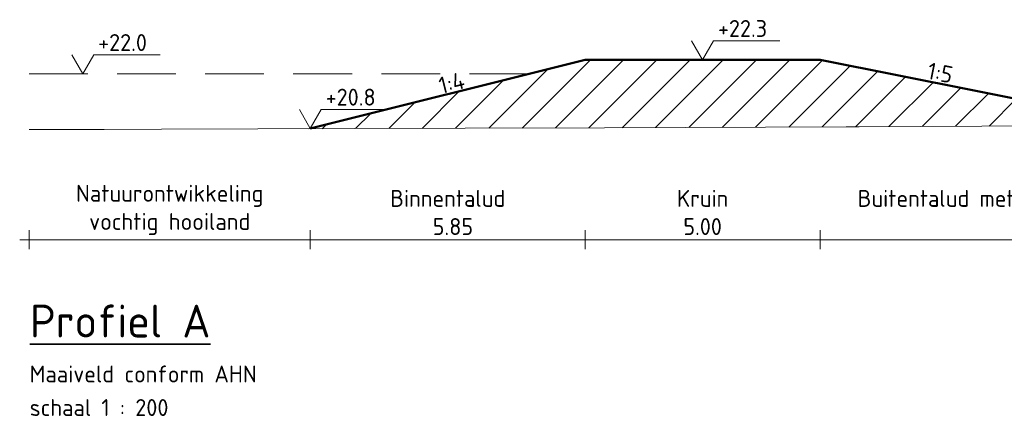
# Model space of a CAD drawing. Header units: metres. Extents: x 161377 to 162521, y 378914 to 379231.
# Tile 12 of 77: x 161386 to 161407, y 379213 to 379221. Entities that reach past the tile are written whole.
import ezdxf

# ---------------------------------------------------------------- set-up
doc = ezdxf.new("R2010")
doc.units = ezdxf.units.M
doc.linetypes.add('DASHED2', pattern=[0.375, 0.25, -0.125])
doc.linetypes.add('HIDDEN', pattern=[9.525, 6.35, -3.175])
for name, color, linetype, lineweight in [('B-WE-GR-MAAIVELD-GD', 253, 'Continuous', 18), ('N-XX-GW-GROND_TEELAARDE-WERK-A-200', 7, 'Continuous', 18), ('N-XX-GW-WATERGANG-GD', 90, 'Continuous', 50), ('X-XX-AL-HULPLIJN-O', 7, 'Continuous', 18), ('X-XX-AL-M', 7, 'Continuous', 18), ('X-XX-AL-NAP-M', 7, 'Continuous', 18), ('X-XX-AL-PROFIELBALK-G', 7, 'Continuous', 25), ('X-XX-AL-T35', 3, 'Continuous', 35)]:
    doc.layers.add(name, color=color, linetype=linetype, lineweight=lineweight)
doc.layers.add('waterspiegel', color=7, linetype='Continuous', lineweight=13, true_color=0x0544ff)
doc.styles.add('RH-NLCS-A', font='NLCS-ISO.ttf')
doc.dimstyles.new('RH-NLCS-IT-A$0', dxfattribs={"dimscale": 0, "dimtxt": 2.5, "dimasz": 2.5, "dimexe": 1, "dimexo": 5, "dimgap": 0.5, "dimtad": 1, "dimzin": 1, "dimdsep": 46, "dimtxsty": 'RH-NLCS-A', "dimcen": 2.5, "dimdle": 1, "dimclrd": 256, "dimclre": 8, "dimclrt": 256, "dimadec": 0, "dimazin": 0, "dimtfac": 1, "dimtmove": 0, "dimatfit": 3, "dimfxl": 1, "dimfxlon": 1, "dimlwd": -1, "dimlwe": 13, "dimarcsym": 1})

# ---------------------------------------------------------------- blocks, each defined once
blk = doc.blocks.new('Peilmaat')
blk.add_lwpolyline([(-0.162, 0.28), (0, 0), (0.162, 0.28), (1.142, 0.28)])
at = {"style": 'RH-NLCS-A'}
blk.add_attdef('NAP', (0.227, 0.337), '', height=0.25, dxfattribs=at)
blk = doc.blocks.new('*D208')
at = {"layer": 'Defpoints', "color": 0, "transparency": 16777216}
for p in [(161386.171, 379218.758), (161392.158, 379218.782), (161392.158, 379216.412)]:
    blk.add_point(p, dxfattribs=at)
at = {"layer": 'X-XX-AL-M', "color": 8, "linetype": 'HIDDEN', "lineweight": 13, "transparency": 16777216}
for p, q in [((161386.171, 379216.612), (161386.171, 379216.212)), ((161392.158, 379216.612), (161392.158, 379216.212))]:
    blk.add_line(p, q, dxfattribs=at)
at = {"layer": 'X-XX-AL-M', "transparency": 16777216}
blk.add_line((161385.971, 379216.412), (161392.358, 379216.412), dxfattribs=at)
at = {"layer": 'X-XX-AL-M', "transparency": 16777216, "insert": (161389.165, 379217.046), "char_height": 0.36, "width": 3.84502, "attachment_point": 5, "style": 'RH-NLCS-A'}
blk.add_mtext('Natuurontwikkeling\\Pvochtig hooiland ', dxfattribs=at)
blk = doc.blocks.new('_None')
blk = doc.blocks.new('*D209')
at = {"layer": 'Defpoints', "color": 0, "transparency": 16777216}
for p in [(161398.01, 379220.244), (161392.158, 379218.782), (161398.01, 379216.412)]:
    blk.add_point(p, dxfattribs=at)
at = {"layer": 'X-XX-AL-M', "color": 8, "linetype": 'HIDDEN', "lineweight": 13, "transparency": 16777216}
for p, q in [((161392.158, 379216.612), (161392.158, 379216.212)), ((161398.01, 379216.612), (161398.01, 379216.212))]:
    blk.add_line(p, q, dxfattribs=at)
at = {"layer": 'X-XX-AL-M', "transparency": 16777216}
blk.add_line((161391.958, 379216.412), (161398.21, 379216.412), dxfattribs=at)
at = {"layer": 'X-XX-AL-M', "transparency": 16777216, "insert": (161395.084, 379216.992), "char_height": 0.36, "width": 3.204, "attachment_point": 5, "style": 'RH-NLCS-A'}
blk.add_mtext('Binnentalud \\P 5.85', dxfattribs=at)
blk = doc.blocks.new('*D210')
at = {"layer": 'Defpoints', "color": 0, "transparency": 16777216}
for p in [(161398.01, 379220.244), (161403.01, 379220.244), (161403.01, 379216.412)]:
    blk.add_point(p, dxfattribs=at)
at = {"layer": 'X-XX-AL-M', "color": 8, "linetype": 'HIDDEN', "lineweight": 13, "transparency": 16777216}
for p, q in [((161398.01, 379216.612), (161398.01, 379216.212)), ((161403.01, 379216.612), (161403.01, 379216.212))]:
    blk.add_line(p, q, dxfattribs=at)
at = {"layer": 'X-XX-AL-M', "transparency": 16777216}
blk.add_line((161397.81, 379216.412), (161403.21, 379216.412), dxfattribs=at)
at = {"layer": 'X-XX-AL-M', "transparency": 16777216, "insert": (161400.51, 379216.992), "char_height": 0.36, "attachment_point": 5, "style": 'RH-NLCS-A'}
blk.add_mtext('Kruin\\P5.00', dxfattribs=at)
blk = doc.blocks.new('*D211')
at = {"layer": 'Defpoints', "color": 0, "transparency": 16777216}
for p in [(161403.01, 379220.244), (161411.969, 379218.853), (161411.969, 379216.412)]:
    blk.add_point(p, dxfattribs=at)
at = {"layer": 'X-XX-AL-M', "color": 8, "linetype": 'HIDDEN', "lineweight": 13, "transparency": 16777216}
for p, q in [((161403.01, 379216.612), (161403.01, 379216.212)), ((161411.969, 379216.612), (161411.969, 379216.212))]:
    blk.add_line(p, q, dxfattribs=at)
at = {"layer": 'X-XX-AL-M', "transparency": 16777216}
blk.add_line((161402.81, 379216.412), (161412.169, 379216.412), dxfattribs=at)
at = {"layer": 'X-XX-AL-M', "transparency": 16777216, "insert": (161407.489, 379216.992), "char_height": 0.36, "attachment_point": 5, "style": 'RH-NLCS-A'}
blk.add_mtext('Buitentalud met onderhoudsstrook\\P 8.96', dxfattribs=at)

msp = doc.modelspace()

# ---------------------------------------------------------------- hatches: boundary and pattern name
at = {"layer": 'N-XX-GW-GROND_TEELAARDE-WERK-A-200'}
h = msp.add_hatch(dxfattribs=at)
h.set_pattern_fill('AGW-WERK_AANVULLEN', color=256, scale=0.1, pattern_type=2)
h.set_pattern_definition([(45, (0, 0), (-0.3535533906, 0.3535533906), [])])
h.paths.add_polyline_path([(161403.01, 379220.244), (161398.01, 379220.244), (161392.129, 379218.774), (161393.095, 379218.777), (161395.456, 379218.787), (161398.418, 379218.795), (161403.567, 379218.815), (161403.741, 379218.816), (161403.84, 379218.816), (161409.064, 379218.843), (161410.596, 379218.848), (161411.969, 379218.853), (161407.969, 379219.253)])

# ---------------------------------------------------------------- linework, layer by layer
at = {"layer": 'B-WE-GR-MAAIVELD-GD', "flags": 128}
msp.add_lwpolyline([(161386.171, 379218.758), (161387.072, 379218.76), (161387.772, 379218.762), (161388.99, 379218.764), (161393.095, 379218.777), (161395.456, 379218.787), (161398.418, 379218.795), (161403.567, 379218.815), (161403.741, 379218.816), (161403.84, 379218.816), (161409.064, 379218.843), (161410.596, 379218.848), (161412.224, 379218.853), (161414.386, 379218.862), (161418.145, 379218.877), (161418.995, 379218.881)], dxfattribs=at)
at = {"layer": 'N-XX-GW-WATERGANG-GD'}
msp.add_lwpolyline([(161411.969, 379218.853), (161407.969, 379219.253), (161403.01, 379220.244), (161398.01, 379220.244), (161392.158, 379218.782)], dxfattribs=at)
at = {"layer": 'waterspiegel', "linetype": 'DASHED2', "ltscale": 5}
msp.add_line((161386.171, 379219.944), (161396.81, 379219.944), dxfattribs=at)
at = {"layer": 'X-XX-AL-HULPLIJN-O'}
msp.add_lwpolyline([(161403.01, 379220.244), (161398.01, 379220.244), (161392.129, 379218.774), (161393.095, 379218.777), (161395.456, 379218.787), (161398.418, 379218.795), (161403.567, 379218.815), (161403.741, 379218.816), (161403.84, 379218.816), (161409.064, 379218.843), (161410.596, 379218.848), (161411.969, 379218.853), (161407.969, 379219.253)], close=True, dxfattribs=at)

# ---------------------------------------------------------------- block references
at = {"layer": 'waterspiegel', "xscale": 1.44, "yscale": 1.44, "zscale": 1.44}
msp.add_blockref('Peilmaat', (161387.314, 379219.945), dxfattribs=at).add_auto_attribs({'NAP': '+22.0'})
at = {"layer": 'X-XX-AL-NAP-M', "xscale": 1.44, "yscale": 1.44, "zscale": 1.44}
for p, values in [((161400.51, 379220.244), {'NAP': '+22.3'}), ((161392.158, 379218.782), {'NAP': '+20.8'})]:
    msp.add_blockref('Peilmaat', p, dxfattribs=at).add_auto_attribs(values)

# ---------------------------------------------------------------- texts
at = {"layer": 'X-XX-AL-M', "char_height": 0.36, "width": 0.89861, "attachment_point": 1, "style": 'RH-NLCS-A'}
for s, insert, rotation in [('1:5', (161405.342, 379220.195), 348.69), ('1:4', (161394.86, 379219.861), 14.04)]:
    msp.add_mtext(s, dxfattribs=dict(at, insert=insert, rotation=rotation))
at = {"layer": 'X-XX-AL-PROFIELBALK-G', "color": 7, "style": 'RH-NLCS-A'}
for s, p in [('Maaiveld conform AHN', (161386.183, 379213.373)), ('schaal 1 : 200', (161386.183, 379212.659))]:
    msp.add_text(s, height=0.36, dxfattribs=at).set_placement(p)
at = {"layer": 'X-XX-AL-T35', "color": 7, "insert": (161386.188, 379215.03), "char_height": 0.7, "attachment_point": 1, "style": 'RH-NLCS-A'}
msp.add_mtext('{\\LProfiel A}', dxfattribs=at)

# ---------------------------------------------------------------- dimensions: what is measured, and where the dimension line sits
at = {"layer": 'X-XX-AL-M'}
for base, p1, p2, text, picture, middle in [((161398.01, 379216.412), (161392.158, 379218.782), (161398.01, 379220.244), 'Binnentalud \\P <>', '*D209', (161395.084, 379216.412)), ((161403.01, 379216.412), (161398.01, 379220.244), (161403.01, 379220.244), 'Kruin\\P<>', '*D210', (161400.51, 379216.412)), ((161411.969, 379216.412), (161403.01, 379220.244), (161411.969, 379218.853), 'Buitentalud met onderhoudsstrook\\P <>', '*D211', (161407.489, 379216.412)), ((161392.158, 379216.412), (161386.171, 379218.758), (161392.158, 379218.782), 'Natuurontwikkeling\\Pvochtig hooiland ', '*D208', (161389.165, 379216.412))]:
    dim = msp.add_linear_dim(base=base, p1=p1, p2=p2, text=text, dimstyle='RH-NLCS-IT-A$0', override={"dimtxt": 1.8, "dimblk1": 'None', "dimblk2": 'None', "dimsah": 1}, dxfattribs=at)
    dim.commit()
    dim.dimension.update_dxf_attribs({"geometry": picture, "text_midpoint": middle, "dimtype": 160})

doc.saveas('drawing.dxf')
